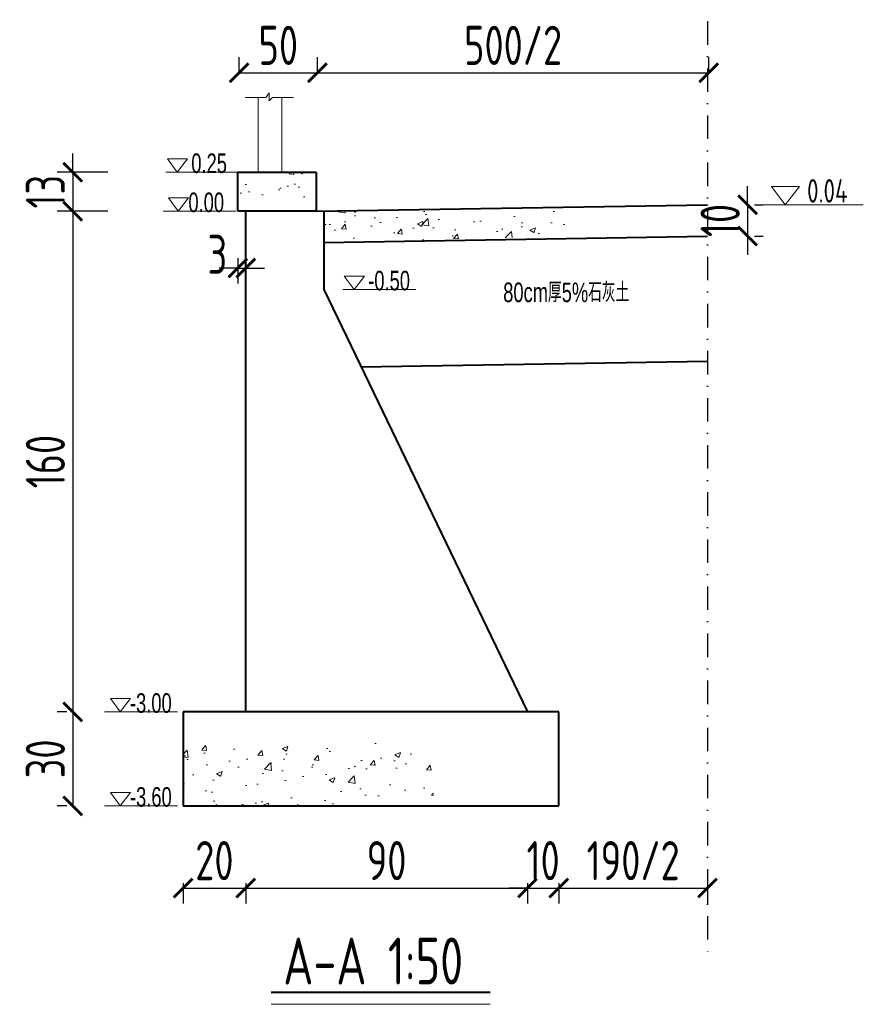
# Model space of a CAD drawing. Header units: inches. Extents: x 97745 to 142261, y 62673 to 100665.
# Tile 55 of 148: x 114838 to 115377, y 81660 to 82289. Entities that reach past the tile are written whole.
import ezdxf

# ---------------------------------------------------------------- set-up
doc = ezdxf.new("R2010")
doc.units = ezdxf.units.IN
doc.header["$MEASUREMENT"] = 0
doc.linetypes.add('DASHDOTX2', pattern=[2, 1, -0.5, 0, -0.5])
doc.layers.get('0').update_dxf_attribs({"lineweight": 15})
for name, color, linetype, lineweight in [('BM1', 7, 'Continuous', 15), ('文字', 7, 'Continuous', 20), ('轮廓线', 1, 'Continuous', 40)]:
    doc.layers.add(name, color=color, linetype=linetype, lineweight=lineweight)
doc.layers.add('轴线', color=3, linetype='DASHDOTX2')
doc.styles.add('HZTXT', font='tssdeng.shx', dxfattribs={"width": 0.75, "bigfont": 'hztxt.shx'})
doc.styles.get("Standard").update_dxf_attribs({"font": 'hztxt_e.shx', "width": 0.7, "bigfont": 'hztxt.shx'})
doc.dimstyles.new('3', dxfattribs={"dimtxt": 25, "dimasz": 12, "dimexe": 10, "dimexo": 30, "dimgap": 5, "dimtad": 1, "dimdec": 0, "dimzin": 0, "dimdsep": 46, "dimtxsty": 'HZTXT', "dimblk": 'ARCHTICK', "dimcen": 0, "dimclrt": 7, "dimazin": 2, "dimtfac": 1, "dimtdec": 0, "dimtix": 1, "dimtmove": 2, "dimatfit": 3, "dimfxl": 250, "dimtolj": 1, "dimtzin": 0, "dimarcsym": 0})

# ---------------------------------------------------------------- blocks, each defined once
blk = doc.blocks.new('_ArchTick')
at = {"color": 0, "linetype": 'ByBlock', "const_width": 0.15}
blk.add_lwpolyline([(-0.5, -0.5), (0.5, 0.5)], dxfattribs=at)
blk = doc.blocks.new('*D526')
at = {"color": 0, "lineweight": -2}
for p, q in [((114942.55, 81737.36), (114942.55, 81724.26)), ((114942.55, 81734.26), (114982.55, 81734.26)), ((114982.55, 81737.36), (114982.55, 81724.26))]:
    blk.add_line(p, q, dxfattribs=at)
at = {"color": 0, "lineweight": -2, "xscale": 12, "yscale": 12, "zscale": 12, "rotation": 180}
blk.add_blockref('_ArchTick', (114942.55, 81734.26), dxfattribs=at)
at = {"color": 0, "lineweight": -2, "xscale": 12, "yscale": 12, "zscale": 12}
blk.add_blockref('_ArchTick', (114982.55, 81734.26), dxfattribs=at)
at = {"color": 7, "insert": (114962.55, 81751.76), "char_height": 25, "attachment_point": 5, "style": 'HZTXT'}
blk.add_mtext('\\A1;20', dxfattribs=at)
blk = doc.blocks.new('*D527')
at = {"color": 0, "lineweight": -2}
for p, q in [((114982.55, 81737.36), (114982.55, 81724.26)), ((114982.55, 81734.26), (115162.55, 81734.26)), ((115162.55, 81737.36), (115162.55, 81724.26))]:
    blk.add_line(p, q, dxfattribs=at)
at = {"color": 0, "lineweight": -2, "xscale": 12, "yscale": 12, "zscale": 12, "rotation": 180}
blk.add_blockref('_ArchTick', (114982.55, 81734.26), dxfattribs=at)
at = {"color": 0, "lineweight": -2, "xscale": 12, "yscale": 12, "zscale": 12}
blk.add_blockref('_ArchTick', (115162.55, 81734.26), dxfattribs=at)
at = {"color": 7, "insert": (115072.55, 81751.76), "char_height": 25, "attachment_point": 5, "style": 'HZTXT'}
blk.add_mtext('\\A1;90', dxfattribs=at)
blk = doc.blocks.new('*D528')
at = {"color": 0, "lineweight": -2}
for p, q in [((115162.55, 81734.26), (115150.55, 81734.26)), ((115162.55, 81737.36), (115162.55, 81724.26)), ((115162.55, 81734.26), (115182.55, 81734.26)), ((115182.55, 81737.36), (115182.55, 81724.26)), ((115182.55, 81734.26), (115194.55, 81734.26))]:
    blk.add_line(p, q, dxfattribs=at)
at = {"color": 0, "lineweight": -2, "xscale": 12, "yscale": 12, "zscale": 12}
blk.add_blockref('_ArchTick', (115162.55, 81734.26), dxfattribs=at)
at = {"color": 0, "lineweight": -2, "xscale": 12, "yscale": 12, "zscale": 12, "rotation": 180}
blk.add_blockref('_ArchTick', (115182.55, 81734.26), dxfattribs=at)
at = {"color": 7, "insert": (115172.55, 81751.76), "char_height": 25, "attachment_point": 5, "style": 'HZTXT'}
blk.add_mtext('\\A1;10', dxfattribs=at)
blk = doc.blocks.new('*D529')
at = {"color": 0, "lineweight": -2}
for p, q in [((114872.08, 82191.8), (114872.08, 82203.8)), ((114894.47, 82191.8), (114862.08, 82191.8)), ((114872.08, 82191.8), (114872.08, 82166.8)), ((114894.47, 82166.8), (114862.08, 82166.8)), ((114872.08, 82166.8), (114872.08, 82154.8))]:
    blk.add_line(p, q, dxfattribs=at)
at = {"color": 0, "lineweight": -2, "xscale": 12, "yscale": 12, "zscale": 12}
for p, rotation in [((114872.08, 82191.8), 270), ((114872.08, 82166.8), 90)]:
    blk.add_blockref('_ArchTick', p, dxfattribs=dict(at, rotation=rotation))
at = {"color": 7, "insert": (114854.58, 82179.3), "char_height": 25, "attachment_point": 5, "rotation": 90, "style": 'HZTXT'}
blk.add_mtext('\\A1;13', dxfattribs=at)
blk = doc.blocks.new('*D530')
at = {"color": 0, "lineweight": -2}
for p, q in [((114868.28, 82166.8), (114862.08, 82166.8)), ((114872.08, 82166.8), (114872.08, 81846.8)), ((114868.28, 81846.8), (114862.08, 81846.8))]:
    blk.add_line(p, q, dxfattribs=at)
at = {"color": 0, "lineweight": -2, "xscale": 12, "yscale": 12, "zscale": 12}
for p, rotation in [((114872.08, 82166.8), 90), ((114872.08, 81846.8), 270)]:
    blk.add_blockref('_ArchTick', p, dxfattribs=dict(at, rotation=rotation))
at = {"color": 7, "insert": (114854.58, 82006.8), "char_height": 25, "attachment_point": 5, "rotation": 90, "style": 'HZTXT'}
blk.add_mtext('\\A1;160', dxfattribs=at)
blk = doc.blocks.new('*D531')
at = {"color": 0, "lineweight": -2}
for p, q in [((114868.28, 81846.8), (114862.08, 81846.8)), ((114872.08, 81846.8), (114872.08, 81786.8)), ((114868.28, 81786.8), (114862.08, 81786.8))]:
    blk.add_line(p, q, dxfattribs=at)
at = {"color": 0, "lineweight": -2, "xscale": 12, "yscale": 12, "zscale": 12}
for p, rotation in [((114872.08, 81846.8), 90), ((114872.08, 81786.8), 270)]:
    blk.add_blockref('_ArchTick', p, dxfattribs=dict(at, rotation=rotation))
at = {"color": 7, "insert": (114854.58, 81816.8), "char_height": 25, "attachment_point": 5, "rotation": 90, "style": 'HZTXT'}
blk.add_mtext('\\A1;30', dxfattribs=at)
blk = doc.blocks.new('三角形')
at = {"layer": '轮廓线', "color": 0, "lineweight": 20}
for p, q in [((24441.9, 199232.1), (24477.5, 199232.1)), ((24459.3, 199208.6), (24441.9, 199232.1)), ((24477.5, 199232.1), (24459.3, 199208.6))]:
    blk.add_line(p, q, dxfattribs=at)
blk = doc.blocks.new('*D535')
at = {"color": 0, "lineweight": -2}
for p, q in [((115303.17, 82170.89), (115303.17, 82182.89)), ((115303.17, 82170.89), (115303.17, 82150.89)), ((115307.55, 82170.89), (115313.17, 82170.89)), ((115303.17, 82150.89), (115303.17, 82138.89)), ((115307.55, 82150.89), (115313.17, 82150.89))]:
    blk.add_line(p, q, dxfattribs=at)
at = {"color": 0, "lineweight": -2, "xscale": 12, "yscale": 12, "zscale": 12}
for p, rotation in [((115303.17, 82170.89), 270), ((115303.17, 82150.89), 90)]:
    blk.add_blockref('_ArchTick', p, dxfattribs=dict(at, rotation=rotation))
at = {"color": 7, "insert": (115285.67, 82160.89), "char_height": 25, "attachment_point": 5, "rotation": 90, "style": 'HZTXT'}
blk.add_mtext('\\A1;10', dxfattribs=at)
blk = doc.blocks.new('*D532')
at = {"color": 0, "lineweight": -2}
for p, q in [((114978.37, 82255.52), (114978.37, 82265.32)), ((115028.37, 82255.52), (115028.37, 82265.32)), ((114978.37, 82255.32), (115028.37, 82255.32))]:
    blk.add_line(p, q, dxfattribs=at)
at = {"color": 0, "lineweight": -2, "xscale": 12, "yscale": 12, "zscale": 12, "rotation": 180}
blk.add_blockref('_ArchTick', (114978.37, 82255.32), dxfattribs=at)
at = {"color": 0, "lineweight": -2, "xscale": 12, "yscale": 12, "zscale": 12}
blk.add_blockref('_ArchTick', (115028.37, 82255.32), dxfattribs=at)
at = {"color": 7, "insert": (115003.37, 82272.82), "char_height": 25, "attachment_point": 5, "style": 'HZTXT'}
blk.add_mtext('\\A1;50', dxfattribs=at)
blk = doc.blocks.new('*D536')
at = {"color": 0, "lineweight": -2}
for p, q in [((114977.55, 82136.8), (114977.55, 82120.52)), ((114982.55, 82136.8), (114982.55, 82120.52)), ((114977.55, 82130.52), (114965.55, 82130.52)), ((114977.55, 82130.52), (114982.55, 82130.52)), ((114982.55, 82130.52), (114994.55, 82130.52))]:
    blk.add_line(p, q, dxfattribs=at)
at = {"color": 0, "lineweight": -2, "xscale": 12, "yscale": 12, "zscale": 12}
blk.add_blockref('_ArchTick', (114977.55, 82130.52), dxfattribs=at)
at = {"color": 0, "lineweight": -2, "xscale": 12, "yscale": 12, "zscale": 12, "rotation": 180}
blk.add_blockref('_ArchTick', (114982.55, 82130.52), dxfattribs=at)
at = {"color": 7, "insert": (114964.45, 82139.27), "char_height": 25, "attachment_point": 5, "style": 'HZTXT'}
blk.add_mtext('\\A1;3', dxfattribs=at)
blk = doc.blocks.new('*D533')
at = {"color": 0, "lineweight": -2}
for p, q in [((115028.37, 82255.52), (115028.37, 82265.32)), ((115278.37, 82255.52), (115278.37, 82265.32)), ((115028.37, 82255.32), (115278.37, 82255.32))]:
    blk.add_line(p, q, dxfattribs=at)
at = {"color": 0, "lineweight": -2, "xscale": 12, "yscale": 12, "zscale": 12, "rotation": 180}
blk.add_blockref('_ArchTick', (115028.37, 82255.32), dxfattribs=at)
at = {"color": 0, "lineweight": -2, "xscale": 12, "yscale": 12, "zscale": 12}
blk.add_blockref('_ArchTick', (115278.37, 82255.32), dxfattribs=at)
at = {"color": 7, "insert": (115153.37, 82272.82), "char_height": 25, "attachment_point": 5, "style": 'HZTXT'}
blk.add_mtext('\\A1;500/2', dxfattribs=at)
blk = doc.blocks.new('*D534')
at = {"color": 0, "lineweight": -2}
for p, q in [((115182.55, 81737.36), (115182.55, 81724.26)), ((115182.55, 81734.26), (115277.55, 81734.26)), ((115277.55, 81737.36), (115277.55, 81724.26))]:
    blk.add_line(p, q, dxfattribs=at)
at = {"color": 0, "lineweight": -2, "xscale": 12, "yscale": 12, "zscale": 12, "rotation": 180}
blk.add_blockref('_ArchTick', (115182.55, 81734.26), dxfattribs=at)
at = {"color": 0, "lineweight": -2, "xscale": 12, "yscale": 12, "zscale": 12}
blk.add_blockref('_ArchTick', (115277.55, 81734.26), dxfattribs=at)
at = {"color": 7, "insert": (115230.05, 81751.76), "char_height": 25, "attachment_point": 5, "style": 'HZTXT'}
blk.add_mtext('\\A1;190/2', dxfattribs=at)

msp = doc.modelspace()

# ---------------------------------------------------------------- hatches: boundary and pattern name
h = msp.add_hatch()
h.set_pattern_fill('AR-CONC', color=256, scale=5, style=0)
h.set_pattern_definition([(50, (67924.486, -18333.407), (35.863009, -3.137607), [3.75, -41.25]), (355, (67924.486, -18333.407), (-6.937567, 37.609607), [3, -33]), (100.4514, (67927.474, -18333.67), (28.925469, 34.471977), [3.18701, -35.057106]), (46.1842, (67924.486, -18323.407), (53.362052, -8.27595), [5.625, -61.875]), (96.6356, (67928.933, -18324.097), (46.733135, 48.705894), [4.780514, -52.58565]), (351.1842, (67924.486, -18323.407), (46.733097, 48.70593), [4.5, -49.5]), (21, (67929.486, -18325.907), (29.8453526, -20.1309445), [3.75, -41.25]), (326, (67929.486, -18325.907), (12.165767, 36.257502), [3, -33]), (71.4514, (67931.973, -18327.585), (42.011131, 16.126525), [3.18701, -35.057106]), (37.5, (67924.486, -18333.407), (0.6079928, 16.6446927), [0, -32.6, 0, -33.5, 0, -33.125]), (7.5, (67924.486, -18333.407), (13.153477, 19.7205856), [0, -19.1, 0, -31.85, 0, -12.625]), (327.5, (67913.336, -18333.407), (26.6911218, -1.1277436), [0, -12.5, 0, -39, 0, -51.75]), (317.5, (67908.336, -18333.407), (29.1593085, 5.005249), [0, -16.25, 0, -25.9, 0, -36.75])])
h.paths.add_polyline_path([(114977.55, 82191.799), (114977.55, 82166.799), (114982.55, 82166.799), (115027.55, 82166.799), (115027.55, 82191.799)])
h = msp.add_hatch()
h.set_pattern_fill('AR-CONC', color=256, scale=5, style=0)
h.set_pattern_definition([(50, (67924.486, -16848.407), (35.863009, -3.137607), [3.75, -41.25]), (355, (67924.486, -16848.407), (-6.937567, 37.609607), [3, -33]), (100.4514, (67927.474, -16848.67), (28.925469, 34.471977), [3.18701, -35.057106]), (46.1842, (67924.486, -16838.407), (53.362052, -8.27595), [5.625, -61.875]), (96.6356, (67928.933, -16839.097), (46.733135, 48.705894), [4.780514, -52.58565]), (351.1842, (67924.486, -16838.407), (46.733097, 48.70593), [4.5, -49.5]), (21, (67929.486, -16840.907), (29.845353, -20.1309445), [3.75, -41.25]), (326, (67929.486, -16840.907), (12.165767, 36.257502), [3, -33]), (71.4514, (67931.973, -16842.585), (42.011131, 16.126525), [3.18701, -35.057106]), (37.5, (67924.486, -16848.407), (0.6079928, 16.6446927), [0, -32.6, 0, -33.5, 0, -33.125]), (7.5, (67924.486, -16848.407), (13.153477, 19.7205856), [0, -19.1, 0, -31.85, 0, -12.625]), (327.5, (67913.336, -16848.407), (26.6911218, -1.1277436), [0, -12.5, 0, -39, 0, -51.75]), (317.5, (67908.336, -16848.407), (29.1593085, 5.005249), [0, -16.25, 0, -25.9, 0, -36.75])])
h.paths.add_polyline_path([(115190.01, 82160.731), (115188.619, 82162.02), (115191.842, 82162.02), (115190.01, 82163.437), (115190.01, 82170.909), (115032.55, 82166.926), (115032.55, 82146.926), (115190.01, 82150.909)])
h = msp.add_hatch()
h.set_pattern_fill('AR-CONC', color=256, scale=5, style=0)
h.set_pattern_definition([(50, (67924.486, -16708.407), (35.863009, -3.137607), [3.75, -41.25]), (355, (67924.486, -16708.407), (-6.937567, 37.609607), [3, -33]), (100.4514, (67927.474, -16708.67), (28.925469, 34.471977), [3.18701, -35.057106]), (46.1842, (67924.486, -16698.407), (53.362052, -8.27595), [5.625, -61.875]), (96.6356, (67928.933, -16699.097), (46.733135, 48.705894), [4.780514, -52.58565]), (351.1842, (67924.486, -16698.407), (46.733097, 48.70593), [4.5, -49.5]), (21, (67929.486, -16700.907), (29.845353, -20.1309445), [3.75, -41.25]), (326, (67929.486, -16700.907), (12.165767, 36.257502), [3, -33]), (71.4514, (67931.973, -16702.585), (42.011131, 16.126525), [3.18701, -35.057106]), (37.5, (67924.486, -16708.407), (0.6079928, 16.6446927), [0, -32.6, 0, -33.5, 0, -33.125]), (7.5, (67924.486, -16708.407), (13.153477, 19.7205856), [0, -19.1, 0, -31.85, 0, -12.625]), (327.5, (67913.336, -16708.407), (26.6911218, -1.1277436), [0, -12.5, 0, -39, 0, -51.75]), (317.5, (67908.336, -16708.407), (29.1593085, 5.005249), [0, -16.25, 0, -25.9, 0, -36.75])])
h.paths.add_polyline_path([(114942.55, 81826.799), (114942.55, 81786.799), (115102.55, 81786.799), (115102.55, 81826.799)])

# ---------------------------------------------------------------- linework, layer by layer
for p, q in [((114995.398, 82239.46), (114997.629, 82242.541)), ((114997.629, 82242.541), (114997.629, 82237.414)), ((114990.542, 82239.46), (114982.202, 82239.46)), ((114982.202, 82239.46), (114995.398, 82239.46)), ((114990.542, 82191.799), (114990.542, 82239.46)), ((114997.629, 82237.414), (114999.735, 82239.46)), ((114999.735, 82239.46), (115012.994, 82239.46)), ((115005.542, 82191.799), (115005.542, 82239.46)), ((114978.197, 82191.799), (114931.564, 82191.799)), ((114976.352, 82166.799), (114929.718, 82166.799)), ((115091.226, 82116.799), (115044.592, 82116.799)), ((114939.014, 81846.799), (114892.38, 81846.799)), ((114939.014, 81786.799), (114892.38, 81786.799)), ((114998.845, 81659.929), (115138.685, 81659.929))]:
    msp.add_line(p, q)
at = {"layer": 'BM1'}
msp.add_lwpolyline([(115032.55, 82116.799), (115032.55, 82166.881), (115027.55, 82166.799), (114982.55, 82166.799), (114982.55, 81846.799), (115162.55, 81846.799)], close=True, dxfattribs=at)
at = {"layer": '文字', "ltscale": 0.5}
msp.add_line((115377.093, 82170.909), (115312.527, 82170.909), dxfattribs=at)
at = {"layer": '轮廓线'}
for p, q in [((114977.55, 82166.799), (114977.55, 82191.799)), ((114977.55, 82191.799), (115027.55, 82191.799)), ((115027.55, 82191.799), (115027.55, 82166.799)), ((115027.55, 82166.799), (115277.55, 82170.892)), ((115027.55, 82166.799), (114977.55, 82166.799)), ((114982.55, 81846.799), (114982.55, 82166.799)), ((115032.55, 82166.799), (115032.55, 82116.799)), ((115032.55, 82146.926), (115277.55, 82150.892)), ((115032.55, 82116.799), (115162.55, 81846.799)), ((115056.383, 82067.301), (115277.55, 82070.881)), ((115182.55, 81846.799), (114942.55, 81846.799)), ((114942.55, 81846.799), (114942.55, 81786.799)), ((115182.55, 81786.799), (115182.55, 81846.799)), ((114942.55, 81786.799), (115182.55, 81786.799)), ((114998.845, 81667.722), (115138.685, 81667.722))]:
    msp.add_line(p, q, dxfattribs=at)
at = {"layer": '轴线', "ltscale": 15}
msp.add_line((115277.55, 82288.188), (115277.55, 81692.86), dxfattribs=at)

# ---------------------------------------------------------------- block references
at = {"xscale": 0.3600000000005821, "yscale": 0.3600000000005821, "zscale": 0.36}
for p in [(106133.434, 10476.721), (106134.089, 10451.721), (106246.463, 10401.721), (106097.11, 10131.721), (106097.11, 10071.721)]:
    msp.add_blockref('三角形', p, dxfattribs=at)
at = {"layer": '轮廓线', "color": 0, "xscale": 0.5, "yscale": 0.5, "zscale": 0.5}
msp.add_blockref('三角形', (103097.495, -17433.367), dxfattribs=at)

# ---------------------------------------------------------------- texts
at = {"width": 0.7}
for s, p in [('0.25', (114947.797, 82191.238)), ('0.00', (114945.952, 82166.238)), ('-0.50', (115060.826, 82116.238)), ('80cm厚5%%%石灰土', (115147.057, 82108.708)), ('-3.00', (114908.614, 81846.238)), ('-3.60', (114908.614, 81786.238))]:
    msp.add_text(s, height=12.5, dxfattribs=at).set_placement(p)
at = {"layer": '文字', "ltscale": 0.5, "style": 'HZTXT', "width": 0.75}
msp.add_text('0.04', height=15, dxfattribs=at).set_placement((115341.172, 82172.324))
at = {"layer": '文字', "style": 'HZTXT', "width": 0.75}
msp.add_text('A-A 1:50', height=30, dxfattribs=at).set_placement((115006.515, 81672.6))

# ---------------------------------------------------------------- dimensions: what is measured, and where the dimension line sits
for base, p1, p2, text, picture, middle in [((115028.373, 82255.318), (114978.373, 82225.516), (115028.373, 82225.516), '50', '*D532', (115003.373, 82272.818)), ((115278.373, 82255.318), (115028.373, 82225.516), (115278.373, 82225.516), '500/2', '*D533', (115153.373, 82272.818)), ((115277.55, 81734.263), (115182.55, 81767.363), (115277.55, 81767.363), '190/2', '*D534', (115230.05, 81751.763))]:
    dim = msp.add_linear_dim(base=base, p1=p1, p2=p2, text=text, dimstyle='3', override={"dimlfac": 0.5})
    dim.commit()
    dim.dimension.update_dxf_attribs({"geometry": picture, "text_midpoint": middle})
for base, p1, p2, picture, middle in [((114872.078812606, 82166.799456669), (114924.474163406, 82191.799456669), (114924.474163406, 82166.799456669), '*D529', (114854.578812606, 82179.299456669)), ((114872.079, 81846.799), (114898.276, 82166.799), (114898.276, 81846.799), '*D530', (114854.579, 82006.799)), ((114872.079, 81786.799), (114898.276, 81846.799), (114898.276, 81786.799), '*D531', (114854.579, 81816.799))]:
    dim = msp.add_linear_dim(base=base, p1=p1, p2=p2, angle=90, dimstyle='3', override={"dimlfac": 0.5})
    dim.commit()
    dim.dimension.update_dxf_attribs({"geometry": picture, "text_midpoint": middle})
dim = msp.add_aligned_dim(p1=(115277.55, 82170.892), p2=(115277.55, 82150.892), distance=25.624, dimstyle='3', override={"dimlfac": 0.5})
dim.commit()
dim.dimension.update_dxf_attribs({"geometry": '*D535', "text_midpoint": (115285.674, 82160.892)})
dim = msp.add_linear_dim(base=(114982.550312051, 82130.517412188), p1=(114977.550312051, 82166.799456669), p2=(114982.550312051, 82166.799456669), dimstyle='3', override={"dimlfac": 0.5})
dim.commit()
dim.dimension.update_dxf_attribs({"geometry": '*D536', "text_midpoint": (114964.445483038, 82139.267412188), "dimtype": 160})
for base, p1, p2, picture, middle in [((114982.55, 81734.263), (114942.55, 81767.363), (114982.55, 81767.363), '*D526', (114962.55, 81751.763)), ((115162.55, 81734.263), (114982.55, 81767.363), (115162.55, 81767.363), '*D527', (115072.55, 81751.763)), ((115182.55, 81734.263), (115162.55, 81767.363), (115182.55, 81767.363), '*D528', (115172.55, 81751.763))]:
    dim = msp.add_linear_dim(base=base, p1=p1, p2=p2, dimstyle='3', override={"dimlfac": 0.5})
    dim.commit()
    dim.dimension.update_dxf_attribs({"geometry": picture, "text_midpoint": middle})

doc.saveas('drawing.dxf')
